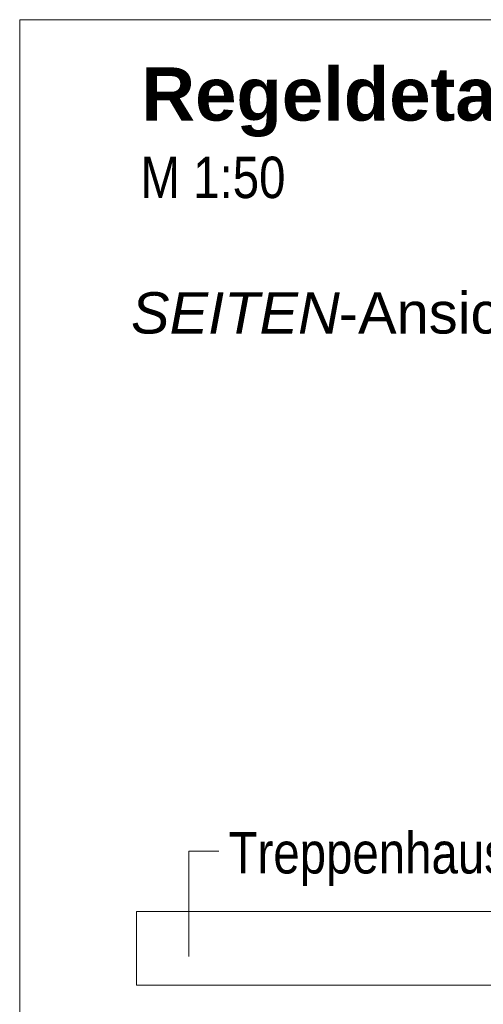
# Model space of a CAD drawing. Extents: x -720 to 300, y 62 to 1162.
# Tile 186 of 256: x 124 to 139, y 788 to 822. Entities that reach past the tile are written whole.
import ezdxf
from ezdxf.lldxf.tags import DXFTag

# ---------------------------------------------------------------- set-up
doc = ezdxf.new("R2010")
doc.units = 0
doc.layers.get('0').update_dxf_attribs({"lineweight": 13})
doc.layers.add('E_Detail_Beschriftung', color=7, linetype='Continuous', lineweight=13, true_color=0x009900)
doc.layers.add('E_Detail_Linie_Text_Bem', color=7, linetype='Continuous', lineweight=13)
doc.styles.get("Standard").update_dxf_attribs({"font": 'ARIALN.TTF'})
tags = doc.linetypes.add('fein_strichliert-A06G93Y38I', pattern=[4, 1, -2, 1]).pattern_tags.tags
tags[8:9] = [DXFTag(74, 4), DXFTag(75, 0), DXFTag(340, '0'), DXFTag(46, 0.0), DXFTag(50, 0.0), DXFTag(44, 0.0), DXFTag(45, 0.0)]
tags[6:7] = [DXFTag(74, 4), DXFTag(75, 0), DXFTag(340, '0'), DXFTag(46, 0.0), DXFTag(50, 0.0), DXFTag(44, 0.0), DXFTag(45, 0.0)]
tags[4:5] = [DXFTag(74, 4), DXFTag(75, 0), DXFTag(340, '0'), DXFTag(46, 0.0), DXFTag(50, 0.0), DXFTag(44, 0.0), DXFTag(45, 0.0)]

# ---------------------------------------------------------------- blocks, each defined once
blk = doc.blocks.new('Referenz-A06G93Y48I')
at = {"layer": 'E_Detail_Linie_Text_Bem', "linetype": 'fein_strichliert-A06G93Y38I', "ltscale": 0.65}
for p, q in [((186.486, 821.734), (123.717, 821.734)), ((123.717, 821.734), (123.717, 760.417))]:
    blk.add_line(p, q, dxfattribs=at)
at = {"layer": 'E_Detail_Linie_Text_Bem', "color": 0, "linetype": 'Continuous', "ltscale": 0.13}
for p, q in [((129.435, 790.034), (129.435, 793.601)), ((129.435, 793.601), (130.454, 793.601))]:
    blk.add_line(p, q, dxfattribs=at)
at = {"layer": 'E_Detail_Linie_Text_Bem', "linetype": 'Continuous', "ltscale": 0.13}
for p, q in [((127.669, 789.056), (127.669, 791.556)), ((127.669, 791.556), (161.769, 791.556)), ((133.569, 789.056), (127.669, 789.056)), ((133.769, 789.056), (133.569, 789.056)), ((161.769, 789.056), (133.769, 789.056))]:
    blk.add_line(p, q, dxfattribs=at)
at = {"layer": 'E_Detail_Beschriftung', "color": 1, "linetype": 'Continuous', "lineweight": 35, "ltscale": 0.35, "true_color": 0xff0000, "insert": (127.835, 820.118), "char_height": 1.8, "attachment_point": 1}
blk.add_mtext('{\\fArial|b1|i0;Regeldetail}', dxfattribs=at)
at = {"layer": 'E_Detail_Beschriftung', "linetype": 'Continuous', "ltscale": 0.13, "char_height": 1.4, "attachment_point": 1}
for s, insert in [('{\\fArial Narrow;M 1:50}', (127.805, 817.097)), ('{\\fArial Narrow;Treppenhauspodest}', (130.784, 794.241))]:
    blk.add_mtext(s, dxfattribs=dict(at, insert=insert))
at = {"layer": 'E_Detail_Beschriftung', "linetype": 'Continuous', "lineweight": -2, "ltscale": 0.25, "char_height": 1.4, "attachment_point": 1}
for s, insert in [('{\\fArial|b0|i1;SEITEN}', (127.483, 812.512)), ('{\\fArial;-Ansicht}', (134.513, 812.512))]:
    blk.add_mtext(s, dxfattribs=dict(at, insert=insert))

msp = doc.modelspace()

# ---------------------------------------------------------------- block references
at = {"color": 8, "lineweight": 25, "ltscale": 0.25, "true_color": 0x808080}
msp.add_blockref('Referenz-A06G93Y48I', (0, 0), dxfattribs=at)

doc.saveas('drawing.dxf')
